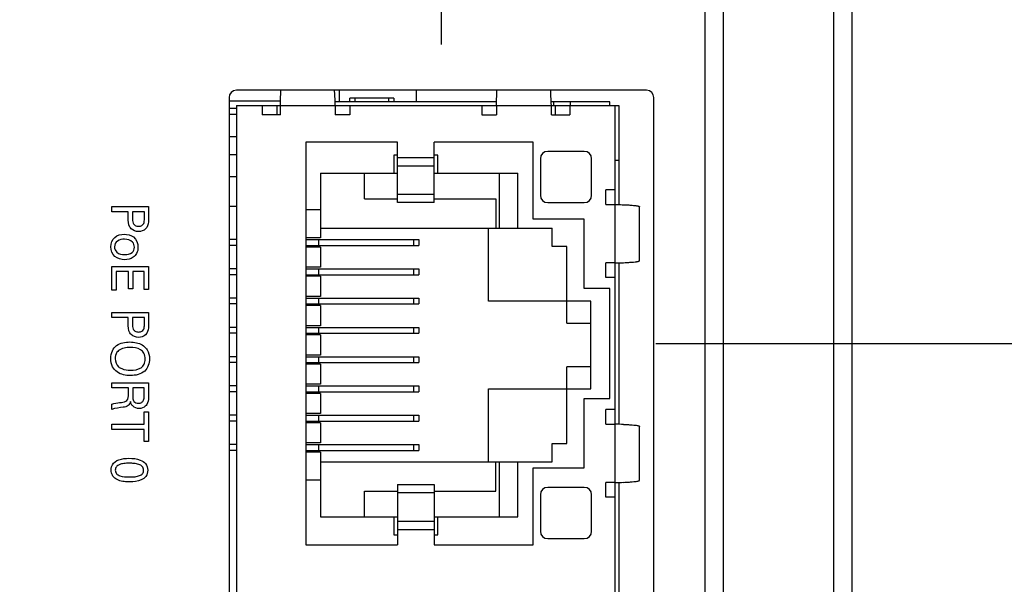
# Model space of a CAD drawing. Header units: inches. Extents: x 0 to 34, y 0 to 22.
# Tile 55 of 65: x 19.3 to 20.7, y 15.6 to 16.4. Entities that reach past the tile are written whole.
import ezdxf

# ---------------------------------------------------------------- set-up
doc = ezdxf.new("R2010")
doc.units = ezdxf.units.IN
doc.header["$LTSCALE"] = 1.87
doc.header["$MEASUREMENT"] = 0
doc.layers.get('0').update_dxf_attribs({"linetype": 'CONTINUOUS'})
doc.layers.add('02___PRT_ALL_AXES', color=7, linetype='CONTINUOUS')
doc.layers.add('DIMENSIONS', color=7, linetype='CONTINUOUS')
doc.styles.get("Standard").update_dxf_attribs({"font": 'txt', "width": 0.8})
doc.dimstyles.new('DIMSTYLE_1', dxfattribs={"dimtxt": 0.125, "dimasz": 0.18, "dimexe": 0.125, "dimexo": 0.0625, "dimgap": 0.0625, "dimtad": 0, "dimtih": 1, "dimtoh": 1, "dimdec": 3, "dimzin": 4, "dimdsep": 46, "dimtxsty": 'STANDARD', "dimblk": '_FILLED', "dimblk1": '_FILLED', "dimblk2": '_FILLED', "dimcen": 0.09, "dimadec": 0, "dimazin": 0, "dimtp": 0.001, "dimtm": 0.001, "dimtfac": 1, "dimtdec": 3, "dimtofl": 0, "dimtmove": 0, "dimatfit": 3, "dimldrblk": '_FILLED', "dimfxl": 1, "dimtolj": 1, "dimtzin": 4, "dimarcsym": 0})

# ---------------------------------------------------------------- blocks, each defined once
blk = doc.blocks.new('_FILLED')
at = {"color": 0, "linetype": 'BYBLOCK'}
blk.add_solid([(0, 0), (-1, 0.1736), (-1, -0.1736)], dxfattribs=at)
blk = doc.blocks.new('*D12')
at = {"layer": 'DIMENSIONS', "color": 2, "linetype": 'CONTINUOUS'}
for p, q in [((19.8343, 17.2541), (21.3218, 17.2541)), ((21.1968, 17.2541), (21.1968, 16.7271)), ((21.1968, 15.9501), (21.1968, 16.4771)), ((20.1791, 15.9501), (21.3218, 15.9501))]:
    blk.add_line(p, q, dxfattribs=at)
at = {"layer": 'DIMENSIONS', "color": 2, "linetype": 'CONTINUOUS', "xscale": 0.18, "yscale": 0.18, "zscale": 0.18}
for p, rotation in [((21.1968, 17.2541), 90), ((21.1968, 15.9501), 270)]:
    blk.add_blockref('_FILLED', p, dxfattribs=dict(at, rotation=rotation))
at = {"layer": 'DIMENSIONS', "color": 2, "linetype": 'CONTINUOUS', "insert": (21.1968, 16.6646), "char_height": 0.125, "width": 1.325, "attachment_point": 2, "line_spacing_factor": 0.9}
blk.add_mtext('1.304{\\Ftxt.shx;\\W1.000000;\\H0.125000; }[33.12]', dxfattribs=at)
blk = doc.blocks.new('*D13')
at = {"layer": 'DIMENSIONS', "color": 2, "linetype": 'CONTINUOUS'}
for p, q in [((21.9468, 15.9501), (21.9468, 16.2977)), ((21.9468, 16.2977), (22.0643, 16.2977)), ((20.1791, 15.9501), (22.0718, 15.9501)), ((20.1791, 15.3301), (22.0718, 15.3301)), ((21.9468, 15.3301), (21.9468, 14.9701))]:
    blk.add_line(p, q, dxfattribs=at)
at = {"layer": 'DIMENSIONS', "color": 2, "linetype": 'CONTINUOUS', "xscale": 0.18, "yscale": 0.18, "zscale": 0.18}
for p, rotation in [((21.9468, 15.9501), 270), ((21.9468, 15.3301), 90)]:
    blk.add_blockref('_FILLED', p, dxfattribs=dict(at, rotation=rotation))
at = {"layer": 'DIMENSIONS', "color": 2, "linetype": 'CONTINUOUS', "insert": (22.1268, 16.3602), "char_height": 0.125, "width": 1.225, "attachment_point": 1, "line_spacing_factor": 0.9}
blk.add_mtext('.620{\\Ftxt.shx;\\W1.000000;\\H0.125000; }[15.75]', dxfattribs=at)
blk = doc.blocks.new('*D14')
at = {"layer": 'DIMENSIONS', "color": 2, "linetype": 'CONTINUOUS'}
for p, q in [((21.1968, 15.3301), (21.1968, 15.6901)), ((20.1791, 15.3301), (21.3218, 15.3301)), ((20.1056, 14.5727), (21.3218, 14.5727)), ((21.1968, 14.5727), (21.1968, 14.2127))]:
    blk.add_line(p, q, dxfattribs=at)
at = {"layer": 'DIMENSIONS', "color": 2, "linetype": 'CONTINUOUS', "xscale": 0.18, "yscale": 0.18, "zscale": 0.18}
for p, rotation in [((21.1968, 15.3301), 270), ((21.1968, 14.5727), 90)]:
    blk.add_blockref('_FILLED', p, dxfattribs=dict(at, rotation=rotation))
at = {"layer": 'DIMENSIONS', "color": 2, "linetype": 'CONTINUOUS', "insert": (21.1968, 15.0139), "char_height": 0.125, "width": 1.225, "attachment_point": 2, "line_spacing_factor": 0.9}
blk.add_mtext('.757{\\Ftxt.shx;\\W1.000000;\\H0.125000; }[19.24]', dxfattribs=at)
blk = doc.blocks.new('*D26')
at = {"layer": 'DIMENSIONS', "color": 2, "linetype": 'CONTINUOUS'}
for p, q in [((18.8504, 16.3661), (18.8504, 18.8126)), ((19.8866, 16.3586), (19.8866, 18.8126)), ((18.8504, 18.6876), (18.4843, 18.6876)), ((19.8866, 18.6876), (20.2466, 18.6876))]:
    blk.add_line(p, q, dxfattribs=at)
at = {"layer": 'DIMENSIONS', "color": 2, "linetype": 'CONTINUOUS', "xscale": 0.18, "yscale": 0.18, "zscale": 0.18}
blk.add_blockref('_FILLED', (18.8504, 18.6876), dxfattribs=at)
at = {"layer": 'DIMENSIONS', "color": 2, "linetype": 'CONTINUOUS', "xscale": 0.18, "yscale": 0.18, "zscale": 0.18, "rotation": 180}
blk.add_blockref('_FILLED', (19.8866, 18.6876), dxfattribs=at)
at = {"layer": 'DIMENSIONS', "color": 2, "linetype": 'CONTINUOUS', "insert": (18.4218, 18.7501), "char_height": 0.125, "width": 1.325, "attachment_point": 3, "line_spacing_factor": 0.9}
blk.add_mtext('1.036{\\Ftxt.shx;\\W1.000000;\\H0.125000; }[26.32]', dxfattribs=at)
blk = doc.blocks.new('*D27')
at = {"layer": 'DIMENSIONS', "color": 2, "linetype": 'CONTINUOUS'}
for p, q in [((19.8866, 16.3586), (19.8866, 18.0626)), ((20.4468, 17.2751), (20.4468, 18.0626)), ((19.8866, 17.9376), (19.5266, 17.9376)), ((20.4468, 17.9376), (20.8313, 17.9376))]:
    blk.add_line(p, q, dxfattribs=at)
at = {"layer": 'DIMENSIONS', "color": 2, "linetype": 'CONTINUOUS', "xscale": 0.18, "yscale": 0.18, "zscale": 0.18}
blk.add_blockref('_FILLED', (19.8866, 17.9376), dxfattribs=at)
at = {"layer": 'DIMENSIONS', "color": 2, "linetype": 'CONTINUOUS', "xscale": 0.18, "yscale": 0.18, "zscale": 0.18, "rotation": 180}
blk.add_blockref('_FILLED', (20.4468, 17.9376), dxfattribs=at)
at = {"layer": 'DIMENSIONS', "color": 2, "linetype": 'CONTINUOUS', "insert": (20.8938, 18.0001), "char_height": 0.125, "width": 1.225, "attachment_point": 1, "line_spacing_factor": 0.9}
blk.add_mtext('.560{\\Ftxt.shx;\\W1.000000;\\H0.125000; }[14.23]', dxfattribs=at)

msp = doc.modelspace()

# ---------------------------------------------------------------- linework, layer by layer
at = {"color": 7, "linetype": 'CONTINUOUS'}
for p, q in [((20.2718, 12.1333), (20.2718, 17.2419)), ((20.4218, 17.2382), (20.4218, 12.137)), ((20.2468, 12.1577), (20.2468, 17.2175)), ((20.4468, 17.2126), (20.4468, 12.1626)), ((19.7468, 16.2961), (19.7468, 16.2801)), ((19.8518, 16.2961), (19.8518, 16.2801)), ((19.6666, 16.2811), (19.5966, 16.2811)), ((19.9616, 16.2801), (19.7416, 16.2801)), ((19.7616, 16.2801), (19.7616, 16.2851)), ((19.8216, 16.2851), (19.7616, 16.2851)), ((19.7686, 16.2801), (19.7686, 16.2851)), ((19.8146, 16.2801), (19.8146, 16.2851)), ((19.8216, 16.2851), (19.8216, 16.2801)), ((20.1166, 16.2801), (20.0366, 16.2801)), ((20.04, 16.2751), (20.04, 16.2801)), ((20.0627, 16.2751), (20.0627, 16.2801)), ((20.1166, 16.2751), (20.1166, 16.2801)), ((19.6066, 16.2711), (19.5966, 16.2711)), ((19.6066, 16.2751), (19.6066, 15.0011)), ((19.6066, 16.2751), (20.1286, 16.2751)), ((19.6416, 16.2751), (19.6416, 16.2626)), ((19.6616, 16.2751), (19.6616, 16.2626)), ((19.6666, 16.2626), (19.6666, 16.2751)), ((19.7416, 16.2751), (19.7416, 16.2626)), ((19.7616, 16.2751), (19.7616, 16.2626)), ((19.9416, 16.2751), (19.9416, 16.2626)), ((19.9616, 16.2751), (19.9616, 16.2626)), ((20.0366, 16.2626), (20.0366, 16.2751)), ((20.0416, 16.2751), (20.0416, 16.2626)), ((20.0616, 16.2751), (20.0616, 16.2626)), ((20.1236, 15.0011), (20.1236, 16.2751)), ((20.1286, 16.2751), (20.1286, 16.1401)), ((19.6066, 16.2631), (19.5966, 16.2631)), ((19.6666, 16.2626), (19.6416, 16.2626)), ((19.7616, 16.2626), (19.7416, 16.2626)), ((19.9416, 16.2626), (19.9616, 16.2626)), ((20.0366, 16.2626), (20.0616, 16.2626)), ((19.5966, 16.2331), (19.6066, 16.2331)), ((19.7016, 16.2251), (19.7016, 15.6751)), ((19.8266, 16.2251), (19.7016, 16.2251)), ((19.8266, 16.1426), (19.8266, 16.2251)), ((19.8766, 16.1426), (19.8766, 16.2251)), ((20.0116, 16.2251), (19.8766, 16.2251)), ((20.0116, 16.1201), (20.0116, 16.2251)), ((20.0816, 16.2126), (20.0316, 16.2126)), ((19.5966, 16.2081), (19.6066, 16.2081)), ((19.8216, 16.2076), (19.8216, 16.1826)), ((19.8266, 16.2076), (19.8216, 16.2076)), ((19.8266, 16.2042), (19.8766, 16.2042)), ((19.8816, 16.2076), (19.8766, 16.2076)), ((19.8816, 16.1826), (19.8816, 16.2076)), ((20.0216, 16.2026), (20.0216, 16.1526)), ((20.0916, 16.1526), (20.0916, 16.2026)), ((20.1286, 16.2001), (20.1236, 16.2001)), ((19.8266, 16.1927), (19.8766, 16.1927)), ((19.5966, 16.1781), (19.6066, 16.1781)), ((19.7216, 16.1826), (19.7216, 16.0944)), ((19.7216, 16.1826), (19.8266, 16.1826)), ((19.7816, 16.1476), (19.7816, 16.1826)), ((19.8766, 16.1826), (19.9906, 16.1826)), ((19.9656, 16.1076), (19.9656, 16.1826)), ((19.9906, 16.1076), (19.9906, 16.1826)), ((20.1111, 16.1401), (20.1111, 16.1601)), ((20.1236, 16.1601), (20.1111, 16.1601)), ((19.7816, 16.1476), (19.8266, 16.1476)), ((19.8266, 16.1539), (19.8766, 16.1539)), ((19.8766, 16.1476), (19.9606, 16.1476)), ((19.9606, 16.1476), (19.9606, 16.1076)), ((19.5966, 16.1379), (19.6066, 16.1379)), ((19.7216, 16.1326), (19.7016, 16.1326)), ((19.8766, 16.1426), (19.8266, 16.1426)), ((20.0316, 16.1426), (20.0816, 16.1426)), ((20.1111, 16.1401), (20.1236, 16.1401)), ((20.157, 16.0635), (20.157, 16.1368)), ((20.0816, 16.1201), (20.0116, 16.1201)), ((20.0816, 16.0251), (20.0816, 16.1201)), ((19.7216, 16.1076), (20.0376, 16.1076)), ((19.9506, 16.0081), (19.9506, 16.1076)), ((20.0376, 16.0826), (20.0376, 16.1076)), ((19.6066, 16.0921), (19.5966, 16.0921)), ((19.7216, 16.0944), (19.7016, 16.0944)), ((19.7016, 16.0921), (19.8556, 16.0921)), ((19.7185, 16.0921), (19.7185, 16.0841)), ((19.8485, 16.0921), (19.8485, 16.0841)), ((19.8556, 16.0921), (19.8556, 16.0841)), ((19.6066, 16.0841), (19.5966, 16.0841)), ((19.7016, 16.0841), (19.8556, 16.0841)), ((19.7216, 16.0819), (19.7016, 16.0819)), ((19.7216, 16.0819), (19.7216, 16.0544)), ((20.0576, 16.0826), (20.0376, 16.0826)), ((20.0576, 15.9781), (20.0576, 16.0826)), ((19.6066, 16.0521), (19.5966, 16.0521)), ((19.7216, 16.0544), (19.7016, 16.0544)), ((19.7016, 16.0521), (19.8556, 16.0521)), ((19.7185, 16.0521), (19.7185, 16.0441)), ((19.8485, 16.0521), (19.8485, 16.0441)), ((19.8556, 16.0521), (19.8556, 16.0441)), ((20.1111, 16.0401), (20.1111, 16.0601)), ((20.1236, 16.0601), (20.1111, 16.0601)), ((20.1286, 16.0601), (20.1286, 15.8401)), ((19.6066, 16.0441), (19.5966, 16.0441)), ((19.7016, 16.0441), (19.8556, 16.0441)), ((19.7216, 16.0419), (19.7016, 16.0419)), ((19.7216, 16.0419), (19.7216, 16.0144)), ((20.1236, 16.0401), (20.1111, 16.0401)), ((20.1166, 16.0251), (20.0816, 16.0251)), ((20.1166, 15.8751), (20.1166, 16.0251)), ((19.6066, 16.0121), (19.5966, 16.0121)), ((19.7216, 16.0144), (19.7016, 16.0144)), ((19.7016, 16.0121), (19.8556, 16.0121)), ((19.7185, 16.0121), (19.7185, 16.0041)), ((19.8485, 16.0121), (19.8485, 16.0041)), ((19.8556, 16.0121), (19.8556, 16.0041)), ((19.6066, 16.0041), (19.5966, 16.0041)), ((19.7016, 16.0041), (19.8556, 16.0041)), ((19.7216, 16.0019), (19.7016, 16.0019)), ((19.7216, 16.0019), (19.7216, 15.9744)), ((20.0906, 16.0081), (19.9506, 16.0081)), ((20.0906, 15.8881), (20.0906, 16.0081)), ((19.6066, 15.9721), (19.5966, 15.9721)), ((19.7216, 15.9744), (19.7016, 15.9744)), ((19.7016, 15.9721), (19.8556, 15.9721)), ((19.7185, 15.9721), (19.7185, 15.9641)), ((19.8485, 15.9721), (19.8485, 15.9641)), ((19.8556, 15.9721), (19.8556, 15.9641)), ((20.0576, 15.9781), (20.0906, 15.9781)), ((19.6066, 15.9641), (19.5966, 15.9641)), ((19.7016, 15.9641), (19.8556, 15.9641)), ((19.7216, 15.9619), (19.7016, 15.9619)), ((19.7216, 15.9619), (19.7216, 15.9344)), ((19.6066, 15.9321), (19.5966, 15.9321)), ((19.7216, 15.9344), (19.7016, 15.9344)), ((19.7016, 15.9321), (19.8556, 15.9321)), ((19.7185, 15.9321), (19.7185, 15.9241)), ((19.8485, 15.9321), (19.8485, 15.9241)), ((19.8556, 15.9321), (19.8556, 15.9241)), ((19.6066, 15.9241), (19.5966, 15.9241)), ((19.7016, 15.9241), (19.8556, 15.9241)), ((19.7216, 15.9219), (19.7016, 15.9219)), ((19.7216, 15.9219), (19.7216, 15.8944)), ((20.0576, 15.8136), (20.0576, 15.9181)), ((20.0906, 15.9181), (20.0576, 15.9181)), ((19.6066, 15.8921), (19.5966, 15.8921)), ((19.7216, 15.8944), (19.7016, 15.8944)), ((19.7016, 15.8921), (19.8556, 15.8921)), ((19.7185, 15.8921), (19.7185, 15.8841)), ((19.8485, 15.8921), (19.8485, 15.8841)), ((19.8556, 15.8921), (19.8556, 15.8841)), ((19.6066, 15.8841), (19.5966, 15.8841)), ((19.7016, 15.8841), (19.8556, 15.8841)), ((19.7216, 15.8819), (19.7016, 15.8819)), ((19.7216, 15.8819), (19.7216, 15.8544)), ((19.9506, 15.7886), (19.9506, 15.8881)), ((19.9506, 15.8881), (20.0906, 15.8881)), ((20.0816, 15.7801), (20.0816, 15.8751)), ((20.0816, 15.8751), (20.1166, 15.8751)), ((19.6066, 15.8521), (19.5966, 15.8521)), ((19.7216, 15.8544), (19.7016, 15.8544)), ((19.7016, 15.8521), (19.8556, 15.8521)), ((19.7185, 15.8521), (19.7185, 15.8441)), ((19.8485, 15.8521), (19.8485, 15.8441)), ((19.8556, 15.8521), (19.8556, 15.8441)), ((20.1111, 15.8401), (20.1111, 15.8601)), ((20.1236, 15.8601), (20.1111, 15.8601)), ((19.6066, 15.8441), (19.5966, 15.8441)), ((19.7016, 15.8441), (19.8556, 15.8441)), ((19.7216, 15.8419), (19.7016, 15.8419)), ((19.7216, 15.8419), (19.7216, 15.8144)), ((20.1111, 15.8401), (20.1236, 15.8401)), ((20.157, 15.7635), (20.157, 15.8367)), ((19.6066, 15.8122), (19.5966, 15.8122)), ((19.7216, 15.8144), (19.7016, 15.8144)), ((19.7016, 15.8122), (19.8556, 15.8122)), ((19.7185, 15.8122), (19.7185, 15.8042)), ((19.8485, 15.8122), (19.8485, 15.8042)), ((19.8556, 15.8122), (19.8556, 15.8042)), ((20.0376, 15.7886), (20.0376, 15.8136)), ((20.0376, 15.8136), (20.0576, 15.8136)), ((19.6066, 15.8042), (19.5966, 15.8042)), ((19.7016, 15.8042), (19.8556, 15.8042)), ((19.7216, 15.8019), (19.7016, 15.8019)), ((19.7216, 15.8019), (19.7216, 15.7136)), ((19.7216, 15.7886), (20.0376, 15.7886)), ((19.9606, 15.7486), (19.9606, 15.7886)), ((19.9656, 15.7136), (19.9656, 15.7886)), ((19.9906, 15.7136), (19.9906, 15.7886)), ((20.0116, 15.6751), (20.0116, 15.7801)), ((20.0116, 15.7801), (20.0816, 15.7801)), ((19.7216, 15.7636), (19.7016, 15.7636)), ((19.8266, 15.7576), (19.8266, 15.6751)), ((19.8266, 15.7576), (19.8766, 15.7576)), ((19.8766, 15.7576), (19.8766, 15.6751)), ((20.1111, 15.7401), (20.1111, 15.7601)), ((20.1236, 15.7601), (20.1111, 15.7601)), ((20.1286, 15.7601), (20.1286, 15.5201)), ((19.7816, 15.7136), (19.7816, 15.7486)), ((19.7816, 15.7486), (19.8266, 15.7486)), ((19.8266, 15.7464), (19.8766, 15.7464)), ((19.8766, 15.7486), (19.9606, 15.7486)), ((20.0216, 15.7436), (20.0216, 15.6936)), ((20.0816, 15.7536), (20.0316, 15.7536)), ((20.0916, 15.6936), (20.0916, 15.7436)), ((20.1236, 15.7401), (20.1111, 15.7401)), ((19.7216, 15.7136), (19.8266, 15.7136)), ((19.8216, 15.7136), (19.8216, 15.6886)), ((19.8266, 15.7075), (19.8766, 15.7075)), ((19.8766, 15.7136), (19.9906, 15.7136)), ((19.8816, 15.6886), (19.8816, 15.7136)), ((19.8216, 15.6886), (19.8266, 15.6886)), ((19.8266, 15.696), (19.8766, 15.696)), ((19.8766, 15.6886), (19.8816, 15.6886)), ((19.7016, 15.6751), (19.8266, 15.6751)), ((19.8766, 15.6751), (20.0116, 15.6751)), ((20.0316, 15.6836), (20.0816, 15.6836))]:
    msp.add_line(p, q, dxfattribs=at)
at = {"color": 40, "linetype": 'CONTINUOUS'}
for p, q in [((19.4364, 16.1302), (19.4364, 16.1372)), ((19.4364, 16.1372), (19.4866, 16.1372)), ((19.4866, 16.1372), (19.4866, 16.1203)), ((19.4587, 16.1302), (19.4364, 16.1302)), ((19.4587, 16.1221), (19.4587, 16.1302)), ((19.4646, 16.1302), (19.4646, 16.1219)), ((19.481, 16.1302), (19.4646, 16.1302)), ((19.481, 16.1205), (19.481, 16.1302)), ((19.4364, 16.0232), (19.4364, 16.0552)), ((19.4364, 16.0552), (19.4866, 16.0552)), ((19.4866, 16.0552), (19.4866, 16.0237)), ((19.4425, 16.0483), (19.4425, 16.0232)), ((19.4592, 16.0483), (19.4425, 16.0483)), ((19.4592, 16.0249), (19.4592, 16.0483)), ((19.4651, 16.0483), (19.4651, 16.0249)), ((19.4807, 16.0483), (19.4651, 16.0483)), ((19.4807, 16.0237), (19.4807, 16.0483)), ((19.4651, 16.0249), (19.4592, 16.0249)), ((19.4425, 16.0232), (19.4364, 16.0232)), ((19.4866, 16.0237), (19.4807, 16.0237)), ((19.4364, 15.9857), (19.4364, 15.9927)), ((19.4364, 15.9927), (19.4866, 15.9927)), ((19.4587, 15.9857), (19.4364, 15.9857)), ((19.4587, 15.9776), (19.4587, 15.9857)), ((19.4646, 15.9857), (19.4646, 15.9774)), ((19.481, 15.9857), (19.4646, 15.9857)), ((19.481, 15.976), (19.481, 15.9857)), ((19.4866, 15.9927), (19.4866, 15.9758)), ((19.4364, 15.8895), (19.4364, 15.8963)), ((19.4364, 15.8963), (19.4866, 15.8963)), ((19.4866, 15.8963), (19.4866, 15.8784)), ((19.4591, 15.8895), (19.4364, 15.8895)), ((19.4591, 15.8807), (19.4591, 15.8895)), ((19.465, 15.8896), (19.465, 15.8786)), ((19.4808, 15.8896), (19.465, 15.8896)), ((19.4808, 15.8786), (19.4808, 15.8896)), ((19.4364, 15.86), (19.4364, 15.8674)), ((19.4807, 15.8398), (19.4807, 15.8566)), ((19.4807, 15.8566), (19.4866, 15.8566)), ((19.4866, 15.8566), (19.4866, 15.8161)), ((19.4364, 15.8329), (19.4364, 15.8398)), ((19.4364, 15.8398), (19.4807, 15.8398)), ((19.4807, 15.8329), (19.4364, 15.8329)), ((19.4807, 15.8161), (19.4807, 15.8329)), ((19.4866, 15.8161), (19.4807, 15.8161))]:
    msp.add_line(p, q, dxfattribs=at)
at = {"color": 7, "linetype": 'CONTINUOUS'}
for centre, radius, start, end in [((20.0316, 16.2026), 0.01, 90, 180), ((20.0816, 16.2026), 0.01, 0, 90), ((20.0316, 16.1526), 0.01, 180, 270), ((20.0816, 16.1526), 0.01, 270, 360), ((20.0981, 14.9698), 0.8706, 87.5642, 88.3275), ((20.0981, 16.6304), 0.8706, 271.6725, 272.4358), ((20.0316, 15.7436), 0.01, 90, 180), ((20.0816, 15.7436), 0.01, 0, 90), ((20.0316, 15.6936), 0.01, 180, 270), ((20.0816, 15.6936), 0.01, 270, 360)]:
    msp.add_arc(centre, radius, start, end, dxfattribs=at)
for points, knots in [([(19.6666, 16.2751), (19.6667, 16.2793), (19.6669, 16.2865), (19.6673, 16.2936), (19.6675, 16.2966)], [0, 0, 0, 0, 0.581281, 1, 1, 1, 1]), ([(19.7416, 16.2751), (19.7414, 16.2793), (19.7412, 16.2865), (19.7408, 16.2936), (19.7406, 16.2966)], [0, 0, 0, 0, 0.581281, 1, 1, 1, 1]), ([(19.9616, 16.2751), (19.9617, 16.2793), (19.9619, 16.2865), (19.9623, 16.2936), (19.9625, 16.2966)], [0, 0, 0, 0, 0.581281, 1, 1, 1, 1]), ([(20.0366, 16.2751), (20.0364, 16.2793), (20.0362, 16.2865), (20.0358, 16.2936), (20.0356, 16.2966)], [0, 0, 0, 0, 0.581281, 1, 1, 1, 1]), ([(20.1236, 16.1401), (20.1268, 16.14), (20.1326, 16.1398), (20.1404, 16.1395), (20.1463, 16.1391), (20.1502, 16.1387), (20.1526, 16.1384), (20.154, 16.1382), (20.155, 16.138), (20.1558, 16.1377), (20.1564, 16.1375), (20.1567, 16.1373), (20.157, 16.137), (20.157, 16.1368), (20.157, 16.1368)], [0, 0, 0, 0, 0.286347, 0.512524, 0.685386, 0.811822, 0.859805, 0.898805, 0.929724, 0.953496, 0.971121, 0.983734, 0.99275, 1, 1, 1, 1]), ([(20.1236, 16.0601), (20.1268, 16.0602), (20.1326, 16.0604), (20.1404, 16.0608), (20.1463, 16.0612), (20.1502, 16.0615), (20.1526, 16.0618), (20.154, 16.0621), (20.155, 16.0623), (20.1558, 16.0625), (20.1564, 16.0627), (20.1567, 16.063), (20.157, 16.0632), (20.157, 16.0634), (20.157, 16.0635)], [0, 0, 0, 0, 0.286347, 0.512524, 0.685386, 0.811822, 0.859805, 0.898805, 0.929724, 0.953496, 0.971121, 0.983734, 0.99275, 1, 1, 1, 1]), ([(20.1351, 15.8397), (20.1374, 15.8396), (20.1414, 15.8394), (20.1467, 15.839), (20.1506, 15.8387), (20.1528, 15.8384), (20.1538, 15.8382)], [0, 0, 0, 0, 0.360157, 0.640447, 0.85049, 1, 1, 1, 1]), ([(20.1538, 15.8382), (20.1543, 15.8381), (20.1552, 15.8379), (20.1561, 15.8376), (20.1566, 15.8373), (20.1569, 15.8371), (20.157, 15.8369), (20.157, 15.8367)], [0, 0, 0, 0, 0.43589, 0.720467, 0.817609, 0.89193, 1, 1, 1, 1]), ([(20.1351, 15.7605), (20.1374, 15.7606), (20.1414, 15.7608), (20.1467, 15.7612), (20.1506, 15.7616), (20.1528, 15.7619), (20.1538, 15.762)], [0, 0, 0, 0, 0.360157, 0.640447, 0.85049, 1, 1, 1, 1]), ([(20.1538, 15.762), (20.1543, 15.7621), (20.1552, 15.7623), (20.1561, 15.7626), (20.1566, 15.7629), (20.1569, 15.7631), (20.157, 15.7633), (20.157, 15.7635)], [0, 0, 0, 0, 0.43589, 0.720467, 0.817609, 0.89193, 1, 1, 1, 1])]:
    msp.add_open_spline(points, degree=3, knots=knots, dxfattribs=at)
at = {"color": 40, "linetype": 'CONTINUOUS'}
for points, knots in [([(19.463, 16.1069), (19.4624, 16.1076), (19.4589, 16.1118), (19.4587, 16.1177), (19.4587, 16.1221)], [0, 0, 0, 0, 0.177521, 1, 1, 1, 1]), ([(19.4646, 16.1219), (19.4646, 16.1194), (19.4646, 16.1153), (19.4683, 16.1108), (19.4715, 16.1103), (19.4731, 16.1103)], [0, 0, 0, 0, 0.463698, 0.699665, 1, 1, 1, 1]), ([(19.4731, 16.1103), (19.4747, 16.1103), (19.4776, 16.1108), (19.481, 16.1148), (19.481, 16.1183), (19.481, 16.1205)], [0, 0, 0, 0, 0.317523, 0.557307, 1, 1, 1, 1]), ([(19.4866, 16.1203), (19.4866, 16.1189), (19.4867, 16.1142), (19.4851, 16.109), (19.4826, 16.1067)], [0, 0, 0, 0, 0.293037, 1, 1, 1, 1]), ([(19.4352, 16.0822), (19.4352, 16.0869), (19.4388, 16.097), (19.4489, 16.0994), (19.4534, 16.0994)], [0, 0, 0, 0, 0.50595, 1, 1, 1, 1]), ([(19.4539, 16.0926), (19.4506, 16.0926), (19.4437, 16.0917), (19.4401, 16.0851), (19.4401, 16.0821)], [0, 0, 0, 0, 0.52138, 1, 1, 1, 1]), ([(19.4534, 16.0994), (19.4578, 16.0994), (19.4682, 16.0973), (19.4722, 16.0868), (19.4722, 16.0817)], [0, 0, 0, 0, 0.462549, 1, 1, 1, 1]), ([(19.4674, 16.0817), (19.4674, 16.0842), (19.465, 16.0909), (19.4577, 16.0926), (19.4539, 16.0926)], [0, 0, 0, 0, 0.394239, 1, 1, 1, 1]), ([(19.4539, 16.0646), (19.4493, 16.0646), (19.439, 16.0671), (19.4352, 16.0774), (19.4352, 16.0822)], [0, 0, 0, 0, 0.491157, 1, 1, 1, 1]), ([(19.4401, 16.0821), (19.4401, 16.0795), (19.4431, 16.0728), (19.4503, 16.0715), (19.4541, 16.0715)], [0, 0, 0, 0, 0.403642, 1, 1, 1, 1]), ([(19.4722, 16.0817), (19.4722, 16.0788), (19.4713, 16.0733), (19.4649, 16.066), (19.458, 16.0646), (19.4539, 16.0646)], [0, 0, 0, 0, 0.312535, 0.560206, 1, 1, 1, 1]), ([(19.4541, 16.0715), (19.4576, 16.0715), (19.4645, 16.0724), (19.4674, 16.079), (19.4674, 16.0817)], [0, 0, 0, 0, 0.559004, 1, 1, 1, 1]), ([(19.463, 15.9624), (19.4624, 15.9631), (19.4589, 15.9673), (19.4587, 15.9732), (19.4587, 15.9776)], [0, 0, 0, 0, 0.177521, 1, 1, 1, 1]), ([(19.4646, 15.9774), (19.4646, 15.9749), (19.4646, 15.9708), (19.4683, 15.9663), (19.4715, 15.9658), (19.4731, 15.9658)], [0, 0, 0, 0, 0.463644, 0.69958, 1, 1, 1, 1]), ([(19.4731, 15.9658), (19.4747, 15.9658), (19.4776, 15.9663), (19.481, 15.9703), (19.481, 15.9738), (19.481, 15.976)], [0, 0, 0, 0, 0.317632, 0.557404, 1, 1, 1, 1]), ([(19.4866, 15.9758), (19.4866, 15.9744), (19.4867, 15.9697), (19.4851, 15.9645), (19.4826, 15.9621)], [0, 0, 0, 0, 0.293046, 1, 1, 1, 1]), ([(19.4352, 15.9296), (19.4352, 15.9332), (19.4362, 15.9401), (19.4448, 15.9506), (19.4549, 15.9522), (19.4612, 15.9522)], [0, 0, 0, 0, 0.282819, 0.515299, 1, 1, 1, 1]), ([(19.4612, 15.9522), (19.4627, 15.9522), (19.4698, 15.9519), (19.4772, 15.9495), (19.4812, 15.9458)], [0, 0, 0, 0, 0.221556, 1, 1, 1, 1]), ([(19.4821, 15.929), (19.4821, 15.9316), (19.4812, 15.9368), (19.474, 15.9441), (19.4664, 15.9449), (19.4616, 15.9449)], [0, 0, 0, 0, 0.275303, 0.505761, 1, 1, 1, 1]), ([(19.4812, 15.9458), (19.4825, 15.9446), (19.4865, 15.9398), (19.4879, 15.9334), (19.4879, 15.929)], [0, 0, 0, 0, 0.2929, 1, 1, 1, 1]), ([(19.4457, 15.9405), (19.4449, 15.9398), (19.442, 15.9368), (19.4411, 15.9324), (19.4411, 15.9294)], [0, 0, 0, 0, 0.264068, 1, 1, 1, 1]), ([(19.462, 15.9064), (19.4557, 15.9064), (19.4454, 15.9081), (19.4363, 15.9186), (19.4352, 15.9258), (19.4352, 15.9296)], [0, 0, 0, 0, 0.478033, 0.713558, 1, 1, 1, 1]), ([(19.4457, 15.9182), (19.447, 15.9172), (19.4521, 15.9144), (19.458, 15.9137), (19.4621, 15.9137)], [0, 0, 0, 0, 0.282029, 1, 1, 1, 1]), ([(19.4879, 15.929), (19.4879, 15.9231), (19.4831, 15.9091), (19.4688, 15.9064), (19.462, 15.9064)], [0, 0, 0, 0, 0.467331, 1, 1, 1, 1]), ([(19.4621, 15.9137), (19.467, 15.9137), (19.4746, 15.9145), (19.4814, 15.9217), (19.4821, 15.9265), (19.4821, 15.929)], [0, 0, 0, 0, 0.517334, 0.739786, 1, 1, 1, 1]), ([(19.4497, 15.8697), (19.4523, 15.87), (19.4588, 15.8711), (19.4591, 15.8778), (19.4591, 15.8807)], [0, 0, 0, 0, 0.479558, 1, 1, 1, 1]), ([(19.465, 15.8786), (19.465, 15.8782), (19.465, 15.876), (19.4652, 15.8736), (19.4661, 15.872)], [0, 0, 0, 0, 0.162605, 1, 1, 1, 1]), ([(19.4726, 15.8686), (19.4743, 15.8686), (19.4773, 15.8691), (19.4806, 15.8731), (19.4808, 15.8766), (19.4808, 15.8786)], [0, 0, 0, 0, 0.33034, 0.581853, 1, 1, 1, 1]), ([(19.4866, 15.8784), (19.4866, 15.8776), (19.4866, 15.8737), (19.4859, 15.8695), (19.4842, 15.8669)], [0, 0, 0, 0, 0.200192, 1, 1, 1, 1]), ([(19.4364, 15.8674), (19.4374, 15.8677), (19.4418, 15.8688), (19.4462, 15.8693), (19.4497, 15.8697)], [0, 0, 0, 0, 0.225467, 1, 1, 1, 1]), ([(19.4619, 15.8707), (19.4613, 15.8688), (19.4594, 15.8643), (19.4545, 15.8634), (19.4522, 15.8631)], [0, 0, 0, 0, 0.463373, 1, 1, 1, 1]), ([(19.4651, 15.8648), (19.4646, 15.8653), (19.4631, 15.8671), (19.4623, 15.8692), (19.4619, 15.8707)], [0, 0, 0, 0, 0.310597, 1, 1, 1, 1]), ([(19.4661, 15.872), (19.4663, 15.8717), (19.4677, 15.8696), (19.4705, 15.8686), (19.4726, 15.8686)], [0, 0, 0, 0, 0.153668, 1, 1, 1, 1]), ([(19.4842, 15.8669), (19.4837, 15.866), (19.4812, 15.8628), (19.4769, 15.8613), (19.474, 15.8613)], [0, 0, 0, 0, 0.266383, 1, 1, 1, 1]), ([(19.4355, 15.7773), (19.4355, 15.7788), (19.4361, 15.784), (19.4401, 15.7885), (19.4434, 15.7902)], [0, 0, 0, 0, 0.284942, 1, 1, 1, 1]), ([(19.4603, 15.7866), (19.4578, 15.7866), (19.4532, 15.7864), (19.447, 15.7851), (19.4423, 15.7822), (19.4412, 15.7788), (19.4412, 15.7772)], [0, 0, 0, 0, 0.3197, 0.585142, 0.796469, 1, 1, 1, 1]), ([(19.4434, 15.7902), (19.4443, 15.7906), (19.4495, 15.7928), (19.4553, 15.7933), (19.4599, 15.7933)], [0, 0, 0, 0, 0.175079, 1, 1, 1, 1]), ([(19.4599, 15.7933), (19.4651, 15.7933), (19.4734, 15.7927), (19.4836, 15.7867), (19.4855, 15.7803), (19.4855, 15.7772)], [0, 0, 0, 0, 0.464289, 0.719421, 1, 1, 1, 1]), ([(19.4799, 15.7771), (19.4799, 15.7789), (19.4785, 15.7827), (19.4731, 15.7854), (19.4669, 15.7865), (19.4625, 15.7866), (19.4603, 15.7866)], [0, 0, 0, 0, 0.222541, 0.452509, 0.721558, 1, 1, 1, 1]), ([(19.4391, 15.7677), (19.4384, 15.7685), (19.4363, 15.7713), (19.4355, 15.7749), (19.4355, 15.7773)], [0, 0, 0, 0, 0.312325, 1, 1, 1, 1]), ([(19.4412, 15.7772), (19.4412, 15.7755), (19.4426, 15.7718), (19.4499, 15.768), (19.4561, 15.7678), (19.4604, 15.7678)], [0, 0, 0, 0, 0.220768, 0.450278, 1, 1, 1, 1]), ([(19.4604, 15.7678), (19.463, 15.7678), (19.4678, 15.768), (19.4741, 15.7692), (19.479, 15.7721), (19.4799, 15.7755), (19.4799, 15.7771)], [0, 0, 0, 0, 0.330999, 0.596014, 0.801534, 1, 1, 1, 1]), ([(19.4855, 15.7772), (19.4855, 15.7742), (19.484, 15.7682), (19.4745, 15.7617), (19.4663, 15.761), (19.461, 15.761)], [0, 0, 0, 0, 0.273522, 0.516366, 1, 1, 1, 1]), ([(19.461, 15.761), (19.4585, 15.761), (19.4508, 15.7613), (19.4427, 15.7639), (19.4391, 15.7677)], [0, 0, 0, 0, 0.330276, 1, 1, 1, 1])]:
    msp.add_open_spline(points, degree=3, knots=knots, dxfattribs=at)
for points in [[(19.4728, 16.103), (19.4693, 16.103), (19.4655, 16.1044), (19.463, 16.1069)], [(19.4826, 16.1067), (19.4801, 16.1042), (19.4763, 16.103), (19.4728, 16.103)], [(19.4728, 15.9585), (19.4693, 15.9585), (19.4655, 15.9599), (19.463, 15.9624)], [(19.4826, 15.9621), (19.4801, 15.9597), (19.4763, 15.9585), (19.4728, 15.9585)], [(19.4616, 15.9449), (19.4561, 15.9449), (19.45, 15.9439), (19.4457, 15.9405)], [(19.4411, 15.9294), (19.4411, 15.9254), (19.4427, 15.9208), (19.4457, 15.9182)], [(19.4522, 15.8631), (19.4469, 15.8625), (19.4415, 15.8618), (19.4364, 15.86)], [(19.474, 15.8613), (19.4708, 15.8613), (19.4674, 15.8626), (19.4651, 15.8648)]]:
    msp.add_open_spline(points, degree=3, dxfattribs=at)
at = {"layer": '02___PRT_ALL_AXES', "color": 7, "linetype": 'CONTINUOUS'}
for p, q in [((20.1666, 16.2961), (19.6066, 16.2961)), ((19.5966, 16.2861), (19.5966, 15.0441)), ((20.1766, 15.0441), (20.1766, 16.2861))]:
    msp.add_line(p, q, dxfattribs=at)
for centre, start, end in [((19.6066, 16.2861), 90, 180), ((20.1666, 16.2861), 0, 90)]:
    msp.add_arc(centre, 0.01, start, end, dxfattribs=at)

# ---------------------------------------------------------------- dimensions: what is measured, and where the dimension line sits
at = {"layer": 'DIMENSIONS', "color": 2, "linetype": 'CONTINUOUS'}
dim = msp.add_linear_dim(base=(19.8866, 18.6876), p1=(18.8504, 16.3036), p2=(19.8866, 16.2961), dimstyle='DIMSTYLE_1', dxfattribs=at)
dim.commit()
dim.dimension.update_dxf_attribs({"geometry": '*D26', "text_midpoint": (17.7593, 18.6876), "dimtype": 160})
for base, p1, p2, angle, picture, middle in [((19.8866, 17.9376), (20.4468, 17.2126), (19.8866, 16.2961), 180, '*D27', (21.5063, 17.9376)), ((21.1968, 15.9501), (19.7718, 17.2541), (20.1166, 15.9501), 270, '*D12', (21.1968, 16.6021)), ((21.9468, 15.3301), (20.1166, 15.9501), (20.1166, 15.3301), 270, '*D13', (22.7393, 16.2977)), ((21.1968, 15.3301), (20.0431, 14.5727), (20.1166, 15.3301), 90, '*D14', (21.1968, 14.9514))]:
    dim = msp.add_linear_dim(base=base, p1=p1, p2=p2, angle=angle, dimstyle='DIMSTYLE_1', dxfattribs=at)
    dim.commit()
    dim.dimension.update_dxf_attribs({"geometry": picture, "text_midpoint": middle, "dimtype": 160})

doc.saveas('drawing.dxf')
